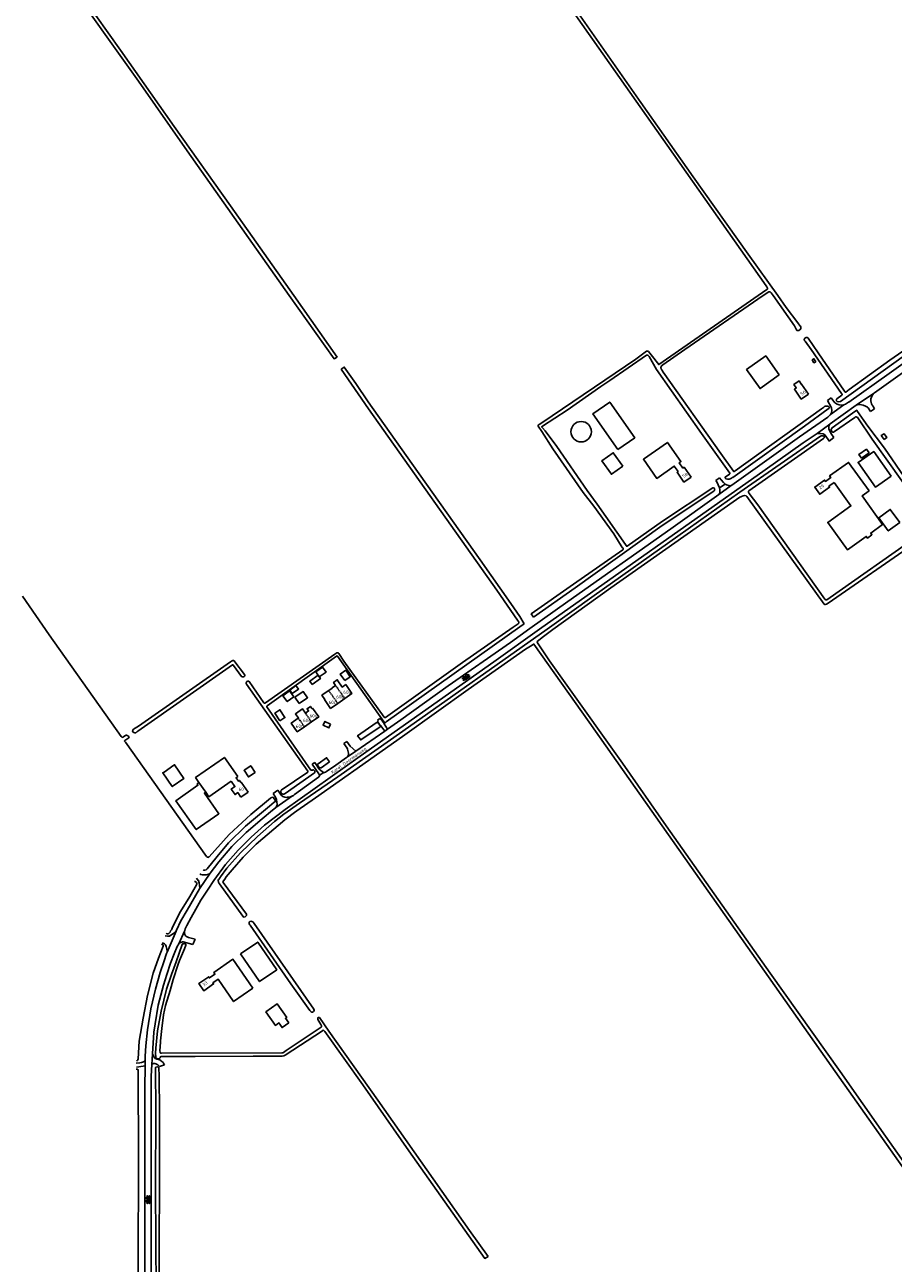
# Model space of a CAD drawing. Extents: x 168875 to 176000, y 513888 to 528000.
# Tile 17 of 106: x 172644 to 173304, y 518266 to 519205. Entities that reach past the tile are written whole.
import ezdxf

# ---------------------------------------------------------------- set-up
doc = ezdxf.new("R2010")
doc.units = 0
doc.header["$MEASUREMENT"] = 0
doc.linetypes.add('HIDDEN', pattern=[0.8, 0.5, -0.3])
doc.layers.get('0').update_dxf_attribs({"linetype": 'CONTINUOUS'})
for name, color, linetype in [('BIJGEBOUW', 12, 'CONTINUOUS'), ('DAKRAND', 10, 'CONTINUOUS'), ('HOOFDGEBOUW', 1, 'CONTINUOUS'), ('HUISNUMMER', 7, 'CONTINUOUS'), ('INSTEEK_SLOOT', 72, 'CONTINUOUS'), ('KANT_VERHARDING', 252, 'CONTINUOUS'), ('OVERIGOPSTAL', 12, 'CONTINUOUS'), ('SEMANTIEK', 140, 'CONTINUOUS'), ('sluitlijn_verharding', 7, 'CONTINUOUS'), ('STRAATNAAM', 7, 'CONTINUOUS'), ('TUSSENMUUR', 12, 'HIDDEN')]:
    doc.layers.add(name, color=color, linetype=linetype)
doc.styles.add('ISOCP', font='ISOCP.shx', dxfattribs={"height": 1.8})

# ---------------------------------------------------------------- blocks, each defined once
blk = doc.blocks.new('S014')
at = {"color": 0}
for p, q in [((0, -0.75), (4.2, 1.67)), ((0, 0.65), (1.78, 1.67)), ((5.07, -1.52), (0, 1.4)), ((2.64, -1.52), (0, 0)), ((1.08, -1.52), (6.15, 1.4)), ((6.15, -0.75), (1.95, 1.67)), ((3.51, -1.52), (6.15, 0)), ((6.15, 0.65), (4.37, 1.67))]:
    blk.add_line(p, q, dxfattribs=at)

msp = doc.modelspace()

# ---------------------------------------------------------------- linework, layer by layer
at = {"layer": 'BIJGEBOUW'}
for points in [[(173094.497, 518883.201), (173107.346, 518892.224), (173088.353, 518919.271), (173075.504, 518910.249), (173094.497, 518883.201)], [(172868.004, 518710.813), (172873.127, 518714.464), (172870.486, 518718.169), (172865.364, 518714.519), (172868.004, 518710.813)], [(172887.392, 518707.962), (172891.517, 518710.876), (172888.037, 518715.801), (172883.913, 518712.886), (172887.392, 518707.962)], [(172862.608, 518704.916), (172868.889, 518709.455), (172867.044, 518712.008), (172860.763, 518707.469), (172862.608, 518704.916)], [(172852.713, 518690.585), (172859.036, 518694.981), (172855.782, 518699.661), (172849.46, 518695.266), (172852.713, 518690.585)], [(172838.102, 518677.433), (172841.901, 518679.938), (172838.048, 518685.782), (172834.249, 518683.277), (172838.102, 518677.433)], [(172808.191, 518500.638), (172821.31, 518509.639), (172835.737, 518488.613), (172822.618, 518479.611), (172808.191, 518500.638)]]:
    msp.add_lwpolyline(points, dxfattribs=at)
for points in [[(173058.95, 518896.752, -1), (173074.43, 518896.752)], [(173074.43, 518896.752, -1), (173058.95, 518896.752)]]:
    msp.add_lwpolyline(points, format="xyb", dxfattribs=at)
at = {"layer": 'DAKRAND'}
for points in [[(173098.3, 518870.6), (173089.7, 518864.5), (173082.5, 518874.7), (173091.1, 518880.8), (173098.3, 518870.6)], [(173285.2, 518880.8), (173283.2, 518883.5), (173277.5, 518879.5), (173279.5, 518876.8), (173285.2, 518880.8)], [(173308.5, 518827.8), (173299.8, 518821.5), (173292.5, 518831.5), (173301.2, 518837.8), (173308.5, 518827.8)], [(172757.706, 518643.864), (172758.1, 518644.1), (172765.3, 518633.8), (172756.4, 518627.6), (172749.2, 518638), (172750.18, 518638.603), (172757.706, 518643.864)], [(172776.657, 518630.693), (172775.2, 518629.6), (172775.9, 518628.6), (172759.2, 518616.8), (172774.6, 518594.9), (172791.8, 518607), (172780.8, 518622.6), (172781.797, 518623.348)], [(172844.8, 518448.3), (172842.3, 518451.8), (172843.3, 518452.5), (172836.1, 518462.7), (172827.5, 518456.6), (172834.7, 518446.4), (172837.3, 518448.3), (172839.8, 518444.8), (172844.8, 518448.3)]]:
    msp.add_lwpolyline(points, dxfattribs=at)
at = {"layer": 'HOOFDGEBOUW'}
for points in [[(173217.004, 518939.768), (173206.734, 518954.232), (173192.189, 518943.903), (173202.459, 518929.44), (173217.004, 518939.768)], [(173244.745, 518949.865), (173243.388, 518949.022), (173242.038, 518951.195), (173243.395, 518952.039), (173244.745, 518949.865)], [(173239.185, 518925.244), (173233.775, 518921.484), (173228.548, 518928.966), (173229.903, 518929.906), (173228.136, 518932.453), (173232.128, 518935.222), (173233.903, 518932.667), (173233.985, 518932.724), (173239.185, 518925.244)], [(173296.528, 518890.837), (173298.609, 518892.31), (173296.531, 518895.249), (173294.449, 518893.776), (173296.528, 518890.837)], [(173150.074, 518862.341), (173144.684, 518858.567), (173139.453, 518866.037), (173140.206, 518866.564), (173137.363, 518870.627), (173124.123, 518861.363), (173113.959, 518875.888), (173132.18, 518888.654), (173142.358, 518874.125), (173141.081, 518873.23), (173143.927, 518869.169), (173144.844, 518869.811), (173150.074, 518862.341)], [(173258.753, 518858.262), (173254.712, 518855.386), (173255.256, 518854.62), (173247.806, 518849.329), (173243.979, 518854.717), (173251.421, 518860.003), (173252.082, 518859.075), (173256.122, 518861.953), (173255.223, 518863.215), (173269.679, 518873.514), (173285.158, 518851.772)], [(173285.158, 518851.772), (173279.904, 518848.018), (173295.453, 518826.254), (173286.41, 518819.793), (173287.316, 518818.524), (173283.916, 518816.095), (173283.01, 518817.364), (173268.737, 518807.166), (173253.89, 518827.946), (173271.449, 518840.491), (173258.753, 518858.262)], [(172880.318, 518704.301), (172880.357, 518704.328), (172878.767, 518706.595), (172881.556, 518708.551), (172885.445, 518703.006), (172888.119, 518704.882)], [(172871.892, 518693.538), (172872.177, 518693.738), (172869.976, 518696.877), (172877.722, 518702.31)], [(172877.722, 518702.31), (172877.642, 518702.424), (172880.318, 518704.301)], [(172888.119, 518704.882), (172892.771, 518698.228), (172887.322, 518694.419)], [(172857.462, 518683.282), (172859.859, 518684.952), (172858.719, 518686.587), (172861.213, 518688.326), (172862.353, 518686.69), (172862.901, 518687.072)], [(172871.892, 518693.538), (172876.543, 518686.885), (172881.986, 518690.69)], [(172881.986, 518690.69), (172887.322, 518694.419)], [(172856.753, 518672.899), (172851.292, 518669.103), (172846.658, 518675.752), (172852.062, 518679.518)], [(172852.062, 518679.518), (172852.097, 518679.543), (172849.897, 518682.7), (172855.262, 518686.439), (172857.462, 518683.282)], [(172862.901, 518687.072), (172867.54, 518680.398), (172862.088, 518676.608)], [(172856.753, 518672.899), (172862.088, 518676.608)], [(172776.657, 518630.693), (172774.101, 518634.344), (172795.933, 518649.649), (172806.109, 518635.13)], [(172801.143, 518631.63), (172784.267, 518619.819), (172781.797, 518623.348)], [(172808.466, 518619.56), (172806.104, 518622.942), (172804.054, 518621.51), (172801.202, 518625.595), (172803.995, 518627.546), (172801.143, 518631.63)], [(172806.109, 518635.13), (172804.848, 518634.244), (172806.659, 518631.665), (172807.413, 518632.194), (172808.448, 518630.72), (172808.62, 518630.841), (172813.881, 518623.349)], [(172776.657, 518630.693), (172781.797, 518623.348)], [(172813.881, 518623.349), (172808.466, 518619.56)], [(172817.546, 518474.544), (172802.962, 518464.498), (172791.283, 518481.453), (172787.191, 518478.634), (172787.758, 518477.811), (172780.248, 518472.638), (172776.504, 518478.073), (172784.03, 518483.256), (172784.648, 518482.359), (172788.74, 518485.178), (172787.861, 518486.454), (172802.469, 518496.517), (172817.546, 518474.544)]]:
    msp.add_lwpolyline(points, dxfattribs=at)
at = {"layer": 'INSTEEK_SLOOT'}
for points in [[(172845.2, 519000), (172767.6, 519109.8), (172730.7, 519162.7), (172674.6, 519241.6), (172558, 519406.9), (172556.2, 519409.7), (172556.2, 519410.2), (172556.5, 519410.7), (172557.2, 519411.1), (172558.1, 519411.1), (172559.3, 519410.9), (172560.2, 519410.4), (172561, 519409.5), (172561.2, 519409.1), (172561.6, 519408.7), (172579.1, 519382.9), (172619.4, 519325.5), (172679.7, 519239), (172717.2, 519186.2), (172757.9, 519128.3), (172800.5, 519068.2), (172848.6, 519000)], [(173007.435, 519295.086), (173005.36, 519293.951), (173039.1, 519246.1), (173136.7, 519107.2), (173207, 519007.5), (173207.5, 519006.7), (173208, 519005.6), (173208, 519005), (173207.6, 519004.6), (173201, 519000)], [(173216, 519000), (173193.4, 519031.5), (173151.8, 519090.2), (173112.1, 519146.4), (173049.9, 519235.2), (173007.435, 519295.086)], [(172845.2, 519000), (172879.146, 518952.082), (172881.509, 518953.396)], [(172848.6, 519000), (172881.509, 518953.396)], [(173076.364, 518840.32), (173068.292, 518850.655), (173045.282, 518883.677), (173036.908, 518896.81), (173034, 518900.9), (173034, 518901.4), (173034.3, 518901.9), (173034.8, 518902.3), (173036.8, 518903.5), (173108.3, 518951.8), (173116.2, 518957.8), (173117.2, 518957.9), (173117.8, 518957.7), (173119.905, 518954.981), (173125.583, 518947.621), (173143.8, 518960.4), (173201, 519000)], [(173236.1, 518900.9), (173254.1, 518914), (173254.6, 518914.3), (173254.8, 518914.7), (173254.8, 518915.3), (173254.7, 518915.7), (173254.1, 518916), (173253.7, 518916.1), (173253.1, 518916), (173252.1, 518916), (173251.3, 518915.8), (173250.6, 518915.2), (173249, 518914.2), (173183.7, 518867), (173182.9, 518866.5), (173182.4, 518866.5), (173182.4, 518866.7), (173172.7, 518880.1), (173129, 518941.9), (173128, 518943.6), (173127.5, 518944.3), (173127.2, 518945.4), (173127.3, 518946), (173127.7, 518946.6), (173128.6, 518947.5), (173145.5, 518959), (173204.9, 519000)], [(173204.9, 519000), (173209, 519002.8), (173209.3, 519002.9), (173209.9, 519002.9), (173210.1, 519002.8), (173210.9, 519002), (173212.4, 519000)], [(173212.4, 519000), (173228.5, 518977.1), (173230.1, 518973.9), (173230.4, 518973.6), (173230.7, 518973.5), (173232, 518973.5), (173232.7, 518973.9), (173233, 518974.2), (173233.4, 518975.1), (173233.4, 518976.3), (173233.3, 518976.6), (173233, 518976.8), (173231.2, 518979.4), (173222.4, 518991), (173216, 519000)], [(173336.4, 518972), (173263.5, 518919.6), (173262, 518919.4), (173260.9, 518919.7), (173260.4, 518920.2), (173260.3, 518920.8), (173260.4, 518921), (173260.4, 518921.4), (173260.7, 518921.8), (173264.4, 518924.4), (173264.7, 518924.8), (173264.7, 518925), (173264.5, 518925.5), (173264.2, 518925.8), (173241.2, 518959.2), (173236.6, 518965.5), (173236, 518966.2), (173236, 518966.9), (173236.1, 518967.2), (173236.5, 518967.7), (173237.5, 518968.2), (173238.3, 518968.2), (173238.7, 518968), (173239, 518967.7), (173246.5, 518956.5), (173266.5, 518927.4), (173266.7, 518927), (173267.1, 518926.8), (173267.5, 518926.8), (173270.2, 518928.7), (173300.9, 518950.9), (173345.4, 518981.9)], [(173030.658, 518756.095), (173062.2, 518778.4), (173128.3, 518825.7), (173167.3, 518851.7), (173167.8, 518852.1), (173168, 518852.4), (173168.1, 518852.8), (173168, 518853.3), (173167.7, 518853.8), (173166.8, 518854.2), (173166.5, 518854.1), (173128.5, 518829), (173101.5, 518809.9), (173101.1, 518809.9), (173100.9, 518810.1), (173100.8, 518810.4), (173100.3, 518811.2), (173078.95, 518841.854), (173071.262, 518852.249), (173048.124, 518885.531), (173039.277, 518897.441), (173037.3, 518899.7), (173036.9, 518900.3), (173036.9, 518900.6), (173037, 518900.8), (173037.3, 518900.9), (173056, 518913.1), (173081.753, 518931.108), (173088.335, 518935.492), (173116.3, 518954.7), (173116.8, 518954.8), (173117, 518955), (173117.4, 518954.9), (173118.236, 518953.888), (173123.9, 518943.9), (173158, 518895.4), (173179.5, 518865.4), (173179.5, 518864.8), (173179.3, 518864.5), (173176, 518862.3), (173175.9, 518862), (173176.2, 518861.5), (173176.6, 518861.1), (173177.8, 518860.8), (173179, 518860.7), (173179.7, 518860.9), (173180.9, 518861.5), (173181.3, 518861.9), (173181.7, 518862.1), (173236.1, 518900.9)], [(172884.579, 518944.23), (172905.3, 518914.2), (173002.6, 518776.6), (173018.4, 518753.7), (173019.1, 518752.9), (173019.3, 518752.5), (173019.3, 518751.5), (173019, 518751.1), (173015.1, 518748.6), (172976.7, 518721.6), (172918.2, 518680), (172917.8, 518680), (172917.3, 518680.3), (172886.7, 518722.7), (172882.8, 518728.4), (172882.6, 518728.8), (172882, 518729.1), (172881.7, 518729), (172881.3, 518729), (172879.7, 518728.1), (172827.2, 518691), (172826.8, 518690.8), (172826.4, 518690.8), (172826, 518691.2), (172814.8, 518707.2), (172814.4, 518707.5), (172813.7, 518707.5), (172813.1, 518707.2), (172812.8, 518706.8), (172812.6, 518706.3), (172812.6, 518705.5), (172812.7, 518705.2), (172859.4, 518639.2), (172859.4, 518638.9), (172859.2, 518638.5), (172839.1, 518624.8), (172838.8, 518623.8), (172838.8, 518623.4), (172839.2, 518622.4), (172839.9, 518622), (172840.4, 518621.9), (172841.1, 518621.9), (172842.2, 518622.2), (172864.3, 518638.1), (172864.6, 518638.4), (172864.8, 518638.8), (172864.7, 518639.2), (172863.8, 518640.1), (172863.6, 518640.2), (172863.1, 518640.2)], [(172884.579, 518944.23), (172886.874, 518945.799), (172895.7, 518933.3), (172905, 518919.4), (172933.9, 518878.8), (172990, 518799.6), (173013.4, 518766.4), (173020.17, 518756.592), (173023.372, 518750.943)], [(173335.1, 518828.6), (173296.9, 518884.2), (173284.307, 518901.036), (173276.513, 518912.184), (173275.822, 518913.014), (173272.628, 518910.768), (173257.2, 518899.8), (173256.7, 518899), (173256.5, 518898.5), (173256.7, 518897.3), (173257.2, 518896.6), (173257.4, 518896.5), (173258.1, 518896.5), (173258.9, 518896.9), (173274.3, 518907.5), (173274.9, 518908), (173275.4, 518908.1), (173276, 518907.9), (173276.3, 518907.7), (173276.6, 518907.3), (173287.5, 518891.1), (173332.6, 518828)], [(172795.3, 518556.1), (172794.9, 518555.3), (172795, 518554.8), (172812.7, 518530.9), (172812.8, 518530.6), (172812.8, 518530.1), (172812.7, 518529.8), (172811.7, 518528.8), (172810.7, 518528.4), (172810.5, 518528.5), (172810.1, 518528.9), (172809.9, 518529.3), (172792.2, 518553.8), (172791.9, 518554.1), (172791.4, 518555), (172791.3, 518556.2), (172791.6, 518557), (172791.9, 518557.3), (172792.5, 518558.4), (172792.8, 518558.7), (172792.9, 518559), (172797.8, 518565.6), (172808.3, 518577.2), (172821.2, 518589.8), (172834, 518601), (172841.1, 518606.6), (172852.9, 518614.9), (172882.1, 518635), (172931.4, 518669.7), (173040.8, 518746.9), (173076.5, 518772.4), (173140.1, 518817.6), (173187.2, 518850.8), (173248.3, 518893.4), (173249.1, 518893.7), (173250.4, 518893.7), (173251, 518893.3), (173251.2, 518893), (173251.3, 518892.4), (173250.9, 518891.8), (173250.7, 518891.7), (173250.6, 518891.5), (173193.9, 518851.8), (173193.7, 518851.4), (173193.7, 518850.8), (173194.2, 518849.8), (173200.7, 518841.3), (173251.6, 518769.8), (173252, 518769.1), (173252.2, 518769)], [(173320.7, 518812.6), (173254.2, 518766.7), (173252.8, 518765.9), (173251.9, 518765.6), (173251.7, 518765.7), (173251.4, 518765.7), (173251, 518765.9), (173192.5, 518847.6), (173191.8, 518848.1), (173190.7, 518848.4), (173189.7, 518848.2), (173188.4, 518847.6), (173188, 518847.3), (173187.1, 518847), (173170.2, 518835.3), (173089.2, 518778.4), (173045.1, 518746.6), (173038.1, 518741.3), (173033.4, 518737.5), (173033.4, 518737.1), (173033.6, 518736.7), (173042.8, 518723), (173054.6, 518706.3), (173098.1, 518645.2), (173131.2, 518597.9), (173210.2, 518486.1), (173263.2, 518411.5), (173297.7, 518362.3), (173343.2, 518297.8)], [(173030.658, 518756.095), (173028.84, 518758.528), (173061, 518781.2), (173098.2, 518807.2), (173098.5, 518807.7), (173098.5, 518808.1), (173098.2, 518808.7), (173097.9, 518809), (173091.4, 518819.4), (173076.364, 518840.32)], [(173252.2, 518769), (173252.7, 518769.1), (173253.1, 518769.3), (173323.7, 518818.9)], [(172779.773, 518564.473), (172780.1, 518564.2), (172781, 518564.2), (172782.1, 518564.5), (172782.9, 518565.2), (172790.4, 518574.5), (172799.2, 518584.9), (172812, 518597.6), (172830.3, 518612.7), (172833.8, 518615.7), (172834.4, 518616.1), (172834.6, 518616.4), (172834.6, 518617), (172834.2, 518617.8), (172832.8, 518619.4), (172831.8, 518619.3), (172831.4, 518619.1), (172831, 518618.7), (172816, 518606.4), (172799.7, 518591.3), (172784.3, 518574.3), (172784.1, 518574.2), (172783.9, 518573.9), (172783.3, 518573.8), (172783.1, 518573.9), (172782.5, 518574.5), (172721, 518661.2), (172720.2, 518662), (172720.2, 518662.2), (172720.4, 518662.4), (172723.5, 518664.6), (172723.6, 518664.8), (172723.5, 518665.4), (172723.1, 518665.8), (172722.2, 518666.4), (172721.8, 518666.5), (172721.1, 518666.5), (172720.8, 518666.4), (172718.8, 518665), (172718.5, 518664.9), (172718.2, 518665), (172717.7, 518665.5), (172663.1, 518742.7), (172642.7, 518772.1)], [(172863.1, 518640.2), (172862.9, 518640), (172862.5, 518639.9), (172861.9, 518639.9), (172861.6, 518640), (172828.1, 518688), (172828.1, 518688.4), (172828.4, 518688.8), (172881, 518726.6), (172881.6, 518726.8), (172881.9, 518726.6), (172917.1, 518676.3), (172917.5, 518676), (172917.9, 518676), (172918.2, 518676.1), (172918.7, 518676.6), (173020.2, 518748.7), (173023.372, 518750.943)], [(173373.9, 518249.1), (173320.9, 518324.5), (173256.4, 518415.8), (173072.9, 518676.3), (173030.9, 518735.6), (173030.5, 518735.6), (173029.4, 518734.8), (173024.5, 518731.7), (172981, 518701.1), (172933, 518666.9), (172900.9, 518644.4), (172865, 518618.9), (172851, 518609.1), (172850.7, 518608.8), (172850.3, 518608.6), (172841.9, 518602.3), (172820, 518583.9), (172810.3, 518573.9), (172801.8, 518564.3), (172797.4, 518559), (172796.2, 518557.2), (172795.3, 518556.1)], [(172811.4, 518712.1), (172811.4, 518711.7), (172811.3, 518711.4), (172810.9, 518711), (172810.5, 518710.8), (172809.8, 518710.7), (172809.2, 518710.9), (172808.9, 518711.1), (172802.8, 518719.4), (172802.6, 518719.8), (172802, 518719.9), (172730.2, 518669.6), (172729.8, 518669.1), (172729.5, 518669), (172728.7, 518668.4), (172727.9, 518668.3), (172727.2, 518668.6), (172726.6, 518669), (172726.3, 518669.8), (172726.5, 518670.4), (172727.1, 518671), (172730.7, 518673.3), (172800.7, 518722.2), (172801.3, 518722.7), (172802.3, 518723.1), (172802.9, 518723.1), (172803.3, 518723), (172804, 518722.3), (172811.2, 518712.6), (172811.4, 518712.1)], [(172914.263, 518673.945), (172914.3, 518673.4), (172914.1, 518672.9), (172899.375, 518662.923), (172897.088, 518666.115), (172911.1, 518675.8), (172911.3, 518676.1), (172911.7, 518676.1), (172911.8, 518676.2), (172912.4, 518676.1), (172914.263, 518673.945)], [(172875.68, 518646.27), (172873.462, 518649.447), (172867, 518644.9), (172866.8, 518644.6), (172866.7, 518644), (172866.8, 518643.5), (172867, 518643.1), (172867.3, 518642.8), (172867.6, 518642.3), (172868.1, 518641.7), (172868.8, 518641.7), (172869.1, 518641.9), (172869.4, 518641.9), (172875.68, 518646.27)], [(172751.764, 518516.236), (172752.3, 518515.9), (172753, 518515.9), (172753.7, 518516.1), (172754.1, 518516.4), (172754.7, 518517.2), (172755.1, 518518.1), (172755.7, 518518.8), (172756, 518519.3), (172756.6, 518520.8), (172762.6, 518532.7), (172769.7, 518544.2), (172774.7, 518553), (172775, 518553.4), (172775, 518554.1), (172774.8, 518554.7), (172773.9, 518555.5), (172773.363, 518555.679)], [(172864, 518458), (172864, 518457.6), (172863.5, 518456.9), (172862.7, 518456.5), (172862, 518456.5), (172861.7, 518456.6), (172860.9, 518457.6), (172846.5, 518477.9), (172815.4, 518522.5), (172815, 518522.9), (172814.7, 518523.8), (172814.7, 518524.5), (172815, 518524.9), (172815.3, 518525.1), (172816.5, 518525.4), (172816.9, 518525.3), (172817.5, 518525), (172817.9, 518524.6), (172818.5, 518523.6), (172863.9, 518458.8), (172864, 518458)], [(172748.273, 518507.951), (172749.3, 518507.5), (172749.4, 518507.2), (172749.4, 518506.5), (172745.9, 518497.3), (172741.9, 518486.1), (172737.6, 518469), (172734.2, 518452), (172731.4, 518434.4), (172730.4, 518421), (172730.3, 518420.4), (172730.1, 518419.9), (172729.9, 518419.7), (172729.154, 518419.483)], [(172996.133, 518271.014), (172993.506, 518269.607), (172935.9, 518351.3), (172900.9, 518401.2), (172872.3, 518441.7), (172871.6, 518442.4), (172871.3, 518442.5), (172871.1, 518442.7), (172870.5, 518442.6), (172870.3, 518442.4), (172842.1, 518423.8), (172841, 518423.3), (172839.7, 518423.1), (172817.7, 518423.1), (172773.9, 518422.9), (172751.257, 518422.877), (172747.7, 518422.7), (172747.4, 518422.6), (172747.3, 518422.4), (172747.3, 518421.8), (172746.8, 518421.3), (172745.6, 518421.1), (172744.6, 518421.3), (172744.2, 518421.5), (172744, 518422), (172743.9, 518423.4), (172743.8, 518423.8), (172743.8, 518424.9), (172743.7, 518425.3), (172744, 518429.2), (172745.3, 518442.3), (172748, 518457.1), (172752.1, 518473.9), (172755.7, 518485.1), (172759.3, 518494.6), (172763.8, 518507.7), (172764, 518508), (172764.4, 518508.3), (172765, 518508.3), (172765.5, 518508.4), (172765.9, 518508.2), (172766.6, 518508), (172766.7, 518507.8), (172766.7, 518507.3), (172765.6, 518504.4), (172761.8, 518495.6), (172761, 518492.9), (172757, 518481.2), (172754.7, 518472.9), (172751.2, 518461.6)], [(172751.2, 518461.6), (172749.8, 518454.5), (172748.4, 518444), (172747.4, 518434.7), (172747.4, 518433.6), (172747, 518427.1), (172747.1, 518426.1), (172747.3, 518425.7), (172747.7, 518425.4), (172748.2, 518425.3), (172839.5, 518425.5), (172840.5, 518425.7), (172840.9, 518425.9), (172842.9, 518427.4), (172869.3, 518445), (172869.6, 518445.4), (172869.6, 518446), (172869.2, 518447), (172866.9, 518450.8), (172866.9, 518451.9), (172867.1, 518452.3), (172867.6, 518452.5), (172868.1, 518452.5), (172875.2, 518442.1), (172912.4, 518389.6), (172982, 518290.9), (172996.133, 518271.014)], [(172729.102, 518413.2), (172730, 518413.2), (172730.3, 518412.9), (172730.4, 518412.3), (172730.5, 518408), (172730.7, 518349), (172730.4, 518260.5), (172730.6, 518141.5), (172730.4, 518104.48)], [(172744.1, 518244.7), (172743.8, 518322.8), (172743.9, 518381.9), (172743.7, 518414.3), (172744, 518414.7), (172745.2, 518415), (172745.9, 518414.7), (172746.2, 518414.3), (172746.3, 518413.6), (172746.4, 518408.6), (172746.6, 518380.3), (172746.7, 518331.1), (172746.5, 518275.3), (172746.7, 518225.1)]]:
    msp.add_lwpolyline(points, dxfattribs=at)
at = {"layer": 'KANT_VERHARDING'}
for points in [[(173266, 518917.1), (173267.3, 518917.6), (173269.5, 518919.1), (173269.8, 518919.2), (173300.5, 518940.8), (173333.4, 518964.3), (173351.7, 518977.8), (173368, 518989.7), (173376.3, 518995.3), (173382.7, 519000)], [(173288.6, 518925.7), (173289.3, 518926.3), (173324.7, 518951.6), (173352.1, 518971.4), (173383, 518993.3), (173392.7, 519000)], [(173256.337, 518922.427), (173257.7, 518920.7), (173258.4, 518919.6), (173259.3, 518918.7), (173259.5, 518918.6), (173259.6, 518918.4), (173260.9, 518917.6), (173262.4, 518917.1), (173264.3, 518916.9), (173266, 518917.1)], [(173289.41, 518914.209), (173288, 518916.5), (173287.6, 518917), (173287.1, 518918), (173286.6, 518920.1), (173286.6, 518921.7), (173287, 518922.9), (173287.6, 518924.2), (173288.2, 518925.2), (173288.6, 518925.7)], [(173256, 518909.8), (173256.4, 518910.6), (173256.9, 518912.7), (173256.7, 518914.9), (173256.5, 518915.4), (173253.563, 518920.402)], [(173275.413, 518916.831), (173255.731, 518902.731), (173255.514, 518902.499)], [(173275.413, 518916.831), (173276.1, 518917.1), (173277.1, 518917.3), (173278.2, 518917.3), (173280.6, 518916.9), (173282.5, 518916.2), (173283.9, 518915.3), (173284.4, 518914.8), (173286.256, 518912.099)], [(173256, 518909.8), (173255.8, 518909.5), (173255.7, 518909.5), (173253.8, 518907.8), (173232.4, 518892.9), (173180.974, 518856.223), (173180.534, 518855.955)], [(173245.768, 518895.444), (173235.2, 518888.3), (173206.4, 518867.8), (173035.1, 518746.9), (173000.4, 518722.1), (172898.9, 518650.6), (172842.2, 518610.2), (172826.5, 518598.2), (172816.4, 518589.2), (172806.3, 518579.4), (172796.8, 518568.5), (172788, 518556.4), (172783.6, 518549.8), (172778.2, 518541.4), (172774.2, 518534.6), (172770.7, 518528.3), (172767.5, 518522.3), (172766.3, 518519.7), (172765.9, 518518.4), (172765.748, 518517.924)], [(173245.768, 518895.444), (173255.514, 518902.499)], [(173245.768, 518895.444), (173246.2, 518895.5), (173248.4, 518895.4), (173250.4, 518895.2), (173250.9, 518894.9), (173251.6, 518894.3), (173254.2, 518890.9), (173254.787, 518889.697)], [(173258.431, 518892.337), (173256.6, 518895), (173255.1, 518897.6), (173254.7, 518899), (173254.7, 518900.3), (173255, 518901.6), (173255.514, 518902.499)], [(173171.618, 518854.286), (173171.5, 518854.7), (173169.8, 518858.2), (173168.783, 518859.66)], [(173171.618, 518854.286), (173176.031, 518857.046)], [(173171.792, 518861.87), (173172.9, 518860.3), (173174.7, 518858.1), (173176.031, 518857.046)], [(173176.031, 518857.046), (173177.1, 518856.4), (173178.7, 518855.9), (173179.9, 518855.8), (173180.534, 518855.955)], [(172919.8, 518671.1), (172929.8, 518678.1), (172965.7, 518703.9), (173013, 518736.8), (173027.7, 518747.4), (173056.6, 518767.9), (173134.8, 518823.1), (173171.3, 518849.1)], [(173171.3, 518849.1), (173171.6, 518850), (173171.9, 518850.5), (173171.9, 518852.8), (173171.7, 518854), (173171.618, 518854.286)], [(172913.885, 518679.189), (172914.1, 518678.9), (172914.7, 518679), (172917.3, 518675.3), (172917.1, 518675.1), (172919.8, 518671.1)], [(172895.7, 518654.4), (172917.6, 518669.7)], [(172914.263, 518673.945), (172912.2, 518677), (172912.6, 518677.4), (172912.111, 518678.061)], [(172917.6, 518669.7), (172914.8, 518673.7), (172914.6, 518673.6), (172914.263, 518673.945)], [(172919.8, 518671.1), (172917.6, 518669.7)], [(172889.452, 518650.225), (172890.1, 518651.7), (172890.1, 518653), (172889.5, 518656), (172889.1, 518656.8), (172886.633, 518660.307)], [(172888.844, 518661.823), (172891.5, 518658.2), (172895.7, 518654.4)], [(172871.4, 518638.3), (172871.9, 518638.3), (172872.8, 518638.6), (172873.4, 518639.1), (172880.6, 518643.9), (172888.7, 518649.6), (172889.452, 518650.225)], [(172868.1, 518636.3), (172867.8, 518636.8), (172867.7, 518637.2), (172862.582, 518644.649)], [(172864.478, 518645.798), (172868, 518640.8), (172869.2, 518639.7), (172870.2, 518639.1), (172870.5, 518638.8), (172871.4, 518638.3)], [(172868.1, 518636.3), (172868.2, 518635.9), (172868, 518635.2), (172867.8, 518634.9), (172867.4, 518634.7), (172849.1, 518621.6), (172848.3, 518620.9), (172847.85, 518620.583), (172847.622, 518620.469)], [(172871.4, 518638.3), (172868.1, 518636.3)], [(172835.121, 518611.671), (172835.7, 518612.9), (172835.9, 518614.2), (172835.8, 518615.7), (172835.4, 518617.8), (172835, 518618.9), (172834.2, 518620.4), (172832.896, 518622.288)], [(172836.411, 518624.761), (172839, 518621.1), (172840.4, 518620.1), (172841.7, 518619.6), (172843.4, 518619.3), (172843.8, 518619.4), (172844.4, 518619.4), (172846.1, 518619.8), (172847.622, 518620.469)], [(172785.1, 518561.8), (172791.7, 518570.5), (172801.6, 518582), (172812.5, 518592.8), (172824.5, 518603.2), (172832.4, 518609.6), (172834.8, 518611.4), (172835.121, 518611.671)], [(172777.1, 518550), (172777.2, 518550.6), (172776.7, 518554.6), (172776.3, 518556.2), (172776, 518556.4), (172774.848, 518557.959)], [(172785.1, 518561.8), (172777.1, 518550)], [(172777.356, 518561.339), (172778.1, 518560.9), (172779.2, 518560.6), (172780.3, 518560.5), (172780.7, 518560.6), (172782.2, 518560.7), (172784, 518561.1), (172784.6, 518561.4), (172785.1, 518561.8)], [(172777.1, 518550), (172767.7, 518533.9), (172763, 518525.6), (172759.6, 518518.6), (172759.261, 518517.974)], [(172748.821, 518509.145), (172749.4, 518508.9), (172750.5, 518508.2), (172751.2, 518507.5), (172751.8, 518506.3), (172752.4, 518504.3), (172752.5, 518502.8), (172752.448, 518501.98)], [(172750.911, 518514.262), (172752.9, 518514), (172753.2, 518514.1), (172754.4, 518514.2), (172757.7, 518516.4), (172758.9, 518517.5), (172759.261, 518517.974)], [(172761.3, 518508.2), (172762.1, 518509), (172763, 518509.3), (172763.6, 518509.6), (172764.1, 518509.7), (172764.8, 518509.7), (172772.02, 518507.646)], [(172773.884, 518511.779), (172768.7, 518513.2), (172767.3, 518513.8), (172766.5, 518514.4), (172766, 518515.4), (172765.8, 518516.1), (172765.7, 518517.5), (172765.748, 518517.924)], [(172735.758, 518419.614), (172735.8, 518423), (172736.3, 518430.9), (172737.6, 518443.1), (172740.1, 518458.9), (172743.7, 518473.8), (172747.3, 518486.5), (172750, 518494.6), (172752, 518501), (172752.3, 518501.5), (172752.336, 518501.685), (172752.448, 518501.98)], [(172741.359, 518424.905), (172742.5, 518441.3), (172743.3, 518447.6), (172745.6, 518461.8), (172749.8, 518476.9), (172752.3, 518485.1), (172755.1, 518493.5), (172757.8, 518500.6), (172760.2, 518506.3), (172761.3, 518508.2)], [(172740.886, 518416.857), (172741.359, 518424.905)], [(172741.359, 518424.905), (172742.5, 518422.6), (172743.5, 518421.4), (172744.6, 518420.9), (172746, 518420.5), (172747.5, 518419.9), (172747.8, 518419.6), (172748.3, 518419.3), (172749.4, 518418.2), (172750.1, 518417.2), (172750.4, 518416.5)], [(172729.121, 518417.702), (172731.7, 518417.9), (172733.1, 518418.2), (172733.7, 518418.5), (172734.5, 518418.7), (172735.758, 518419.614)], [(172729.139, 518414.79), (172731, 518415), (172735.712, 518415.838)], [(172735.712, 518415.838), (172735.5, 518398.7), (172735.6, 518318.2), (172735.5, 518270.4), (172735.6, 518224), (172735.3, 518141), (172735.4, 518113.4), (172735.58, 518105.58)], [(172735.758, 518419.614), (172735.712, 518415.838)], [(172740.49, 518104.68), (172740.6, 518126.6), (172740.1, 518140.2), (172740.1, 518174.8), (172740.3, 518245.4), (172740.3, 518318.3), (172740.4, 518390.5), (172740.5, 518407.9), (172740.886, 518416.857)], [(172740.886, 518416.857), (172741.8, 518417.4), (172743.1, 518417.4), (172744, 518417.2), (172745.5, 518416.4), (172746.3, 518415.6), (172746.6, 518415.1)]]:
    msp.add_lwpolyline(points, dxfattribs=at)
at = {"layer": 'OVERIGOPSTAL'}
for points in [[(173301.9, 518863), (173290.1, 518854.6), (173276.9, 518873.4), (173288.7, 518881.7), (173301.9, 518863)], [(172848.6, 518695.7), (172845.3, 518700.2), (172840.3, 518696.5), (172843.7, 518692), (172848.6, 518695.7)], [(172847.4, 518698.1), (172852.2, 518701.5), (172850.2, 518704.2), (172845.5, 518700.8), (172847.4, 518698.1)], [(172876.6, 518674.9), (172875.3, 518672), (172870.8, 518674.1), (172872.2, 518677), (172876.6, 518674.9)], [(172819.3, 518638.3), (172815.9, 518643.3), (172810.9, 518639.9), (172814.2, 518634.9), (172819.3, 518638.3)]]:
    msp.add_lwpolyline(points, dxfattribs=at)
at = {"layer": 'sluitlijn_verharding'}
for points in [[(173253.563, 518920.402), (173256.337, 518922.427)], [(173288.6, 518925.7), (173275.413, 518916.831)], [(173256, 518909.8), (173266, 518917.1)], [(173289.41, 518914.209), (173286.256, 518912.099)], [(173254.787, 518889.697), (173258.431, 518892.337)], [(173168.783, 518859.66), (173171.792, 518861.87)], [(173171.3, 518849.1), (173180.534, 518855.955)], [(172913.885, 518679.189), (172912.111, 518678.061)], [(172888.844, 518661.823), (172886.633, 518660.307)], [(172895.7, 518654.4), (172889.452, 518650.225)], [(172864.478, 518645.798), (172862.582, 518644.649)], [(172832.896, 518622.288), (172836.411, 518624.761)], [(172835.121, 518611.671), (172847.622, 518620.469)], [(172759.261, 518517.974), (172752.448, 518501.98)], [(172765.748, 518517.924), (172761.3, 518508.2)], [(172773.884, 518511.779), (172772.02, 518507.646)], [(172746.6, 518415.1), (172750.4, 518416.5)]]:
    msp.add_lwpolyline(points, dxfattribs=at)
at = {"layer": 'TUSSENMUUR'}
for points in [[(172875.069, 518700.449), (172881.986, 518690.69)], [(172880.318, 518704.301), (172887.322, 518694.419)], [(172852.062, 518679.518), (172856.753, 518672.899)], [(172857.462, 518683.282), (172857.393, 518683.234), (172862.088, 518676.608)]]:
    msp.add_lwpolyline(points, dxfattribs=at)

# ---------------------------------------------------------------- block references
at = {"layer": 'SEMANTIEK'}
for p, rotation in [((172981.75, 518712.25), 212.0053832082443), ((172737.95, 518317.3), 270)]:
    msp.add_blockref('S014', p, dxfattribs=dict(at, rotation=rotation))

# ---------------------------------------------------------------- texts
at = {"layer": 'HUISNUMMER', "style": 'ISOCP'}
for s, rotation, p in [('56', 35.201639, (173234.168, 518923.975)), ('58', 35.201639, (173144.632, 518861.541)), ('29', 35.201639, (173248.109, 518852.898)), ('33', 34.560743, (172780.289, 518475.907))]:
    msp.add_text(s, height=2.5, rotation=rotation, dxfattribs=at).set_placement(p)
for s, p in [('60b', (172880.851, 518694.325)), ('60a', (172886.264, 518697.93)), ('60c', (172875.009, 518690.183)), ('60e', (172855.663, 518676.561)), ('60d', (172860.584, 518679.968)), ('60f', (172850.15, 518672.081)), ('60', (172806.752, 518624.288))]:
    msp.add_text(s, height=2.5, dxfattribs=at).set_placement(p)
at = {"layer": 'STRAATNAAM', "style": 'ISOCP'}
msp.add_text('Karel Doormanweg', height=2.5, rotation=35.597874, dxfattribs=at).set_placement((172878.015, 518637.018))

doc.saveas('drawing.dxf')
